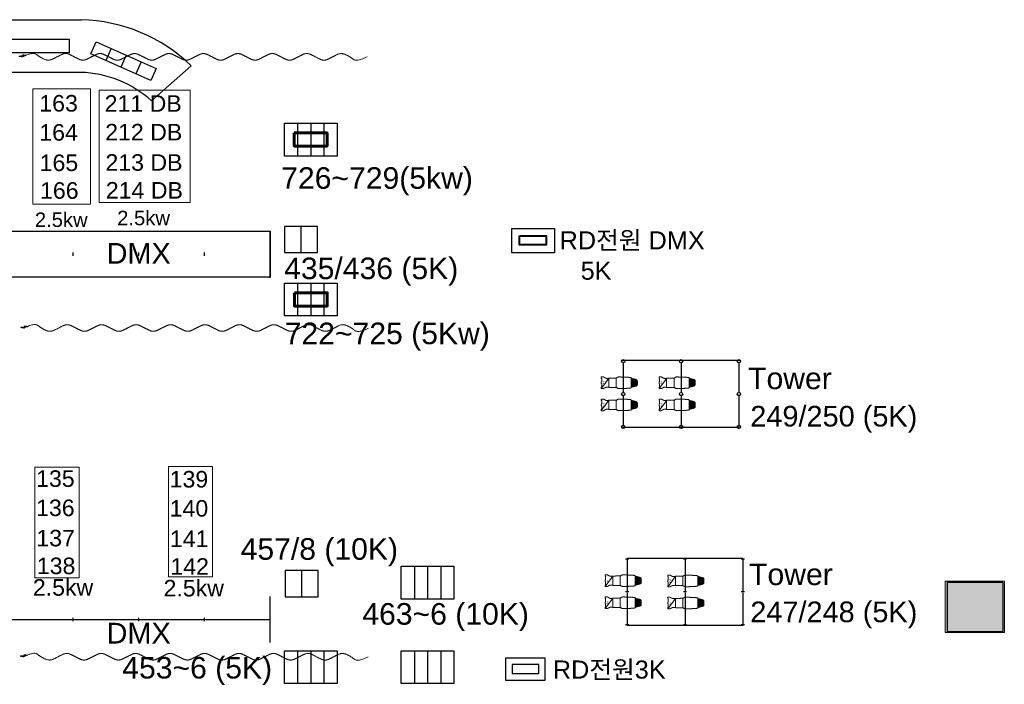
# Model space of a CAD drawing. Header units: millimetres. Extents: x -35700 to 37500, y -75689 to 43832.
# Tile 14 of 16: x 10188 to 25167, y 8679 to 18787. Entities that reach past the tile are written whole.
import ezdxf

# ---------------------------------------------------------------- set-up
doc = ezdxf.new("R2010")
doc.units = ezdxf.units.MM
doc.header["$LTSCALE"] = 250
doc.header["$PDMODE"] = 1
doc.header["$PDSIZE"] = -2
doc.linetypes.add('CENTER', pattern=[17, 15, -1, 0.00127, -0.99873])
for name, color, linetype, lineweight in [('ASHADE', 7, 'Continuous', 25), ('BALCONY-1', 7, 'Continuous', 25), ('CI_SHEET', 7, 'Continuous', 25), ('CIR-N FLOOR', 7, 'Continuous', 25), ('DMX BOX', 7, 'Continuous', 25), ('Lighting-Incandescent', 7, 'Continuous', 5), ('None', 7, 'Continuous', 5)]:
    doc.layers.add(name, color=color, linetype=linetype, lineweight=lineweight)
for name, color, linetype, lineweight, true_color in [('LOWER-HORILINE', 3, 'Continuous', 25, 0x00ff00), ('NonPlot-Loci', 3, 'Continuous', 25, 0x00ff00), ('SUS-4 PIPE', 5, 'Continuous', 25, 0x0000ff), ('WAL', 9, 'Continuous', 25, 0x808080), ('조명기구', 1, 'Continuous', 25, 0xff0000)]:
    doc.layers.add(name, color=color, linetype=linetype, lineweight=lineweight, true_color=true_color)
doc.styles.add('Arial', font='Arial')
doc.styles.add('Arial (bold)', font='Arial')

# ---------------------------------------------------------------- blocks, each defined once
blk = doc.blocks.new('Light Instr ETC Source 4 Zoom 15-30deg 750W (2D)')
at = {"color": 255, "linetype": 'Continuous', "lineweight": 18, "transparency": 33554687}
blk.add_wipeout([(0, 334), (11, 334), (19, 327), (67, 327), (67, 331), (67, 332), (67, 332), (67, 333), (68, 333), (68, 334), (69, 334), (69, 334), (70, 334), (78, 334), (86, 334), (86, 334), (87, 334), (88, 334), (88, 333), (88, 333), (89, 332), (89, 332), (89, 331), (89, 318), (89, 308), (89, 306), (89, 304), (89, 303), (88, 301), (88, 300), (87, 298), (87, 297), (86, 296), (78, 281), (70, 266), (69, 265), (69, 263), (68, 262), (68, 260), (68, 259), (67, 257), (67, 256), (67, 254), (67, 240), (67, 221), (67, 221), (67, 220), (67, 220), (68, 220), (68, 219), (68, 219), (69, 219), (69, 219), (70, 219), (70, 219), (70, 219), (71, 218), (71, 218), (71, 218), (71, 217), (71, 217), (71, 162), (72, 108), (72, 108), (72, 107), (72, 106), (72, 105), (72, 104), (73, 104), (73, 103), (73, 102), (80, 90), (85, 81), (86, 79), (87, 78), (87, 76), (88, 75), (88, 73), (88, 71), (88, 69), (88, 68), (86, -8), (86, -23), (85, -37), (85, -50), (84, -62), (84, -72), (83, -82), (82, -90), (79, -118), (79, -118), (79, -119), (79, -119), (78, -120), (78, -120), (77, -120), (77, -121), (76, -121), (73, -121), (70, -121), (69, -121), (69, -121), (68, -121), (68, -121), (67, -122), (67, -122), (67, -123), (67, -123), (60, -151), (54, -180), (54, -180), (54, -180), (54, -180), (54, -181), (54, -181), (54, -181), (54, -181), (54, -181), (46, -201), (44, -204), (43, -207), (40, -209), (38, -211), (36, -213), (33, -214), (30, -214), (19, -215), (19, -215), (19, -215), (19, -215), (19, -215), (19, -215), (19, -215), (19, -215), (19, -215), (0, -215)], dxfattribs=at).dxf.layer = 'Lighting-Incandescent'
at = {"layer": 'Lighting-Incandescent', "color": 7, "linetype": 'Continuous', "lineweight": 18, "transparency": 33554687}
blk.add_rational_spline([(0, 334), (6, 334), (11, 334), (15, 330), (19, 327), (43, 327), (67, 327), (67, 329), (67, 331), (67, 334), (70, 334), (78, 334), (86, 334), (89, 334), (89, 331), (89, 319), (89, 308), (89, 301), (86, 296), (78, 281), (70, 266), (67, 260), (67, 254), (67, 237), (67, 221), (67, 219), (69, 219), (71, 219), (71, 217), (71, 163), (72, 108), (72, 105), (73, 102), (79, 91), (85, 81), (89, 75), (88, 68), (88, 38), (85, -59), (81, -104), (79, -118), (79, -121), (76, -121), (73, -121), (70, -121), (67, -121), (67, -123), (60, -152), (54, -180), (54, -181), (54, -181), (51, -189), (42, -213), (25, -215), (19, -215), (19, -215), (19, -215), (9, -215), (0, -215)], [1, 1, 1, 1, 1, 1, 1, 1, 1, 0.707066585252, 1, 1, 1, 0.707146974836, 1, 1, 1, 0.969867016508, 1, 1, 1, 0.969867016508, 1, 1, 1, 0.707106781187, 1, 0.708406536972, 1, 1, 1, 0.968171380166, 1, 1, 1, 0.964473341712, 1, 1, 1, 1, 1, 0.741812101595, 1, 1, 1, 0.781117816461, 1, 1, 1, 0.997959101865, 1, 1, 1, 1, 1, 0.998853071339, 1, 1, 1], degree=2, knots=[0, 0, 0, 0.011536, 0.011536, 0.022256, 0.022256, 0.070031, 0.070031, 0.07443, 0.07443, 0.078936, 0.078936, 0.094983, 0.094983, 0.099489, 0.099489, 0.122964, 0.122964, 0.135383, 0.135383, 0.169014, 0.169014, 0.181434, 0.181434, 0.214542, 0.214542, 0.217438, 0.217438, 0.22034, 0.22034, 0.329289, 0.329289, 0.335669, 0.335669, 0.36023, 0.36023, 0.373697, 0.373697, 0.433817, 0.568022, 0.628911, 0.628911, 0.638128, 0.638128, 0.651811, 0.651811, 0.660393, 0.660393, 0.787305, 0.787305, 0.788183, 0.788183, 0.825222, 0.90018, 0.93716, 0.93716, 0.938155, 0.938155, 1, 1, 1], dxfattribs=at)
at = {"color": 255, "linetype": 'Continuous', "lineweight": 18, "transparency": 33554687}
blk.add_wipeout([(0, 334), (-11, 334), (-19, 327), (-67, 327), (-67, 331), (-67, 332), (-67, 332), (-67, 333), (-68, 333), (-68, 334), (-69, 334), (-69, 334), (-70, 334), (-78, 334), (-86, 334), (-86, 334), (-87, 334), (-88, 334), (-88, 333), (-88, 333), (-89, 332), (-89, 332), (-89, 331), (-89, 318), (-89, 308), (-89, 306), (-89, 304), (-89, 303), (-88, 301), (-88, 300), (-87, 298), (-87, 297), (-86, 296), (-78, 281), (-70, 266), (-69, 265), (-69, 263), (-68, 262), (-68, 260), (-68, 259), (-67, 257), (-67, 256), (-67, 254), (-67, 240), (-67, 221), (-67, 221), (-67, 220), (-67, 220), (-68, 220), (-68, 219), (-68, 219), (-69, 219), (-69, 219), (-70, 219), (-70, 219), (-70, 219), (-71, 218), (-71, 218), (-71, 218), (-71, 217), (-71, 217), (-71, 162), (-72, 108), (-72, 108), (-72, 107), (-72, 106), (-72, 105), (-72, 104), (-73, 104), (-73, 103), (-73, 102), (-80, 90), (-85, 81), (-86, 79), (-87, 78), (-87, 76), (-88, 75), (-88, 73), (-88, 71), (-88, 69), (-88, 68), (-86, -8), (-86, -23), (-85, -37), (-85, -50), (-84, -62), (-84, -72), (-83, -82), (-82, -90), (-79, -118), (-79, -118), (-79, -119), (-79, -119), (-78, -120), (-78, -120), (-77, -120), (-77, -121), (-76, -121), (-73, -121), (-70, -121), (-69, -121), (-69, -121), (-68, -121), (-68, -121), (-67, -122), (-67, -122), (-67, -123), (-67, -123), (-60, -151), (-54, -180), (-54, -180), (-54, -180), (-54, -180), (-54, -181), (-54, -181), (-54, -181), (-54, -181), (-54, -181), (-46, -201), (-44, -204), (-43, -207), (-40, -209), (-38, -211), (-36, -213), (-33, -214), (-30, -214), (-19, -215), (-19, -215), (-19, -215), (-19, -215), (-19, -215), (-19, -215), (-19, -215), (-19, -215), (-19, -215), (0, -215)], dxfattribs=at).dxf.layer = 'Lighting-Incandescent'
at = {"layer": 'Lighting-Incandescent', "linetype": 'Continuous', "lineweight": 0, "transparency": 33554687}
blk.add_hatch(color=179, dxfattribs=at).paths.add_polyline_path([(70, -121), (68, -121), (67, -123), (54, -181), (48, -197), (45, -202), (41, -209), (37, -212), (35, -213), (33, -214), (31, -214), (19, -215), (-19, -215), (-30, -214), (-35, -213), (-36, -213), (-42, -207), (-50, -192), (-54, -180), (-67, -123), (-68, -121), (-70, -121)])
at = {"layer": 'Lighting-Incandescent', "color": 7, "linetype": 'Continuous', "lineweight": 5, "transparency": 33554687}
for p, q in [((-70, 219), (69, 219)), ((-72, 105), (72, 105)), ((-67, -121), (70, -121))]:
    blk.add_line(p, q, dxfattribs=at)
at = {"layer": 'Lighting-Incandescent', "color": 7, "linetype": 'Continuous', "lineweight": 13, "transparency": 33554687, "flags": 128}
blk.add_lwpolyline([(70, -121), (68, -121), (67, -123), (54, -181), (48, -197), (45, -202), (41, -209), (37, -212), (35, -213), (33, -214), (31, -214), (19, -215), (-19, -215), (-30, -214), (-35, -213), (-36, -213), (-42, -207), (-50, -192), (-54, -180), (-67, -123), (-68, -121), (-70, -121)], close=True, dxfattribs=at)
at = {"layer": 'Lighting-Incandescent', "color": 7, "linetype": 'Continuous', "lineweight": 18, "transparency": 33554687}
blk.add_rational_spline([(0, 334), (-6, 334), (-11, 334), (-15, 330), (-19, 327), (-43, 327), (-67, 327), (-67, 329), (-67, 331), (-67, 334), (-70, 334), (-78, 334), (-86, 334), (-89, 334), (-89, 331), (-89, 319), (-89, 308), (-89, 301), (-86, 296), (-78, 281), (-70, 266), (-67, 260), (-67, 254), (-67, 237), (-67, 221), (-67, 219), (-69, 219), (-71, 219), (-71, 217), (-71, 163), (-72, 108), (-72, 105), (-73, 102), (-79, 91), (-85, 81), (-89, 75), (-88, 68), (-88, 38), (-85, -59), (-81, -104), (-79, -118), (-79, -121), (-76, -121), (-73, -121), (-70, -121), (-67, -121), (-67, -123), (-60, -152), (-54, -180), (-54, -181), (-54, -181), (-51, -189), (-42, -213), (-25, -215), (-19, -215), (-19, -215), (-19, -215), (-9, -215), (0, -215)], [1, 1, 1, 1, 1, 1, 1, 1, 1, 0.707066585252, 1, 1, 1, 0.707146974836, 1, 1, 1, 0.969867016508, 1, 1, 1, 0.969867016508, 1, 1, 1, 0.707106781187, 1, 0.708406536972, 1, 1, 1, 0.968171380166, 1, 1, 1, 0.964473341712, 1, 1, 1, 1, 1, 0.741812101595, 1, 1, 1, 0.781117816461, 1, 1, 1, 0.997959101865, 1, 1, 1, 1, 1, 0.998853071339, 1, 1, 1], degree=2, knots=[0, 0, 0, 0.011536, 0.011536, 0.022256, 0.022256, 0.070031, 0.070031, 0.07443, 0.07443, 0.078936, 0.078936, 0.094983, 0.094983, 0.099489, 0.099489, 0.122964, 0.122964, 0.135383, 0.135383, 0.169014, 0.169014, 0.181434, 0.181434, 0.214542, 0.214542, 0.217438, 0.217438, 0.22034, 0.22034, 0.329289, 0.329289, 0.335669, 0.335669, 0.36023, 0.36023, 0.373697, 0.373697, 0.433817, 0.568022, 0.628911, 0.628911, 0.638128, 0.638128, 0.651811, 0.651811, 0.660393, 0.660393, 0.787305, 0.787305, 0.788183, 0.788183, 0.825222, 0.90018, 0.93716, 0.93716, 0.938155, 0.938155, 1, 1, 1], dxfattribs=at)
at = {"layer": 'None', "color": 7, "linetype": 'Continuous', "lineweight": 13, "transparency": 33554687}
blk.add_line((-88, 333), (71, 218), dxfattribs=at)
at = {"layer": 'None', "color": 7, "transparency": 33554687, "insert": (-20, 299), "char_height": 37.8, "width": 40.56, "attachment_point": 2, "rotation": 90, "line_spacing_factor": 0.962448, "style": 'Arial'}
blk.add_mtext('Z', dxfattribs=at)
at = {"layer": 'None', "color": 0, "flags": 1}
for tag in ['Frame_Size', 'Weight', '3D_Symbol_Name', 'Model_Name', 'Inst_Type', 'Wattage', 'Lamp', 'Frame_Size', 'Weight', 'Device_Type', 'Beam_Angle', 'Field_Angle', 'Remarks', 'Candlepower', 'Beam_Angle_2', 'Field_Angle_2', 'Num_Channels', 'FixtureID']:
    blk.add_attdef(tag, (-89, -215), '', height=0.18, dxfattribs=at)
blk = doc.blocks.new('1118.1.1.0.0 (2D)')
at = {"layer": 'None', "color": 7, "transparency": 33554687}
blk.add_blockref('Light Instr ETC Source 4 Zoom 15-30deg 750W (2D)', (0, 0), dxfattribs=at)
blk = doc.blocks.new('1119.1.1.0.0 (2D)')
at = {"layer": 'None', "color": 7, "transparency": 33554687}
blk.add_blockref('Light Instr ETC Source 4 Zoom 15-30deg 750W (2D)', (0, 0), dxfattribs=at)
blk = doc.blocks.new('1120.1.1.0.0 (2D)')
at = {"layer": 'None', "color": 7, "transparency": 33554687}
blk.add_blockref('Light Instr ETC Source 4 Zoom 15-30deg 750W (2D)', (0, 0), dxfattribs=at)
blk = doc.blocks.new('1121.1.1.0.0 (2D)')
at = {"layer": 'None', "color": 7, "transparency": 33554687}
blk.add_blockref('Light Instr ETC Source 4 Zoom 15-30deg 750W (2D)', (0, 0), dxfattribs=at)
blk = doc.blocks.new('1122.1.1.0.0 (2D)')
at = {"layer": 'None', "color": 7, "transparency": 33554687}
blk.add_blockref('Light Instr ETC Source 4 Zoom 15-30deg 750W (2D)', (0, 0), dxfattribs=at)
blk = doc.blocks.new('1123.1.1.0.0 (2D)')
at = {"layer": 'None', "color": 7, "transparency": 33554687}
blk.add_blockref('Light Instr ETC Source 4 Zoom 15-30deg 750W (2D)', (0, 0), dxfattribs=at)
blk = doc.blocks.new('1124.1.1.0.0 (2D)')
at = {"layer": 'None', "color": 7, "transparency": 33554687}
blk.add_blockref('Light Instr ETC Source 4 Zoom 15-30deg 750W (2D)', (0, 0), dxfattribs=at)
blk = doc.blocks.new('1125.1.1.0.0 (2D)')
at = {"layer": 'None', "color": 7, "transparency": 33554687}
blk.add_blockref('Light Instr ETC Source 4 Zoom 15-30deg 750W (2D)', (0, 0), dxfattribs=at)
blk = doc.blocks.new('Soft Goods (2D)-5')
at = {"layer": 'None', "color": 12, "linetype": 'Continuous', "lineweight": 13, "true_color": 0xdd0000, "transparency": 33554687}
for points, knots in [([(-5240, 0), (-5320, 9), (-5280, 12), (-5240, 15), (-5200, 18), (-5160, 21), (-5240, 30)], [0, 0, 0, 0.333429, 0.333429, 0.666762, 0.666762, 1, 1, 1]), ([(0, 0), (-158, -80), (-257, 2), (-394, 66), (-459, 33), (-524, 0), (-589, -33), (-655, -67), (-786, 0), (-917, 67), (-983, 33), (-1048, 0), (-1113, -33), (-1179, -67), (-1245, -33), (-1310, 0), (-1375, 33), (-1441, 67), (-1507, 33), (-1572, 0), (-1637, -33), (-1703, -67), (-1769, -33), (-1834, 0), (-1899, 33), (-1965, 67), (-2031, 33), (-2096, 0), (-2161, -33), (-2227, -67), (-2293, -33), (-2358, 0), (-2423, 33), (-2489, 67), (-2554, 33), (-2620, 0), (-2686, -33), (-2751, -67), (-2817, -33), (-2882, 0), (-2948, 33), (-3013, 67), (-3078, 33), (-3144, 0), (-3210, -33), (-3275, -67), (-3340, -33), (-3406, 0), (-3472, 33), (-3537, 67), (-3602, 33), (-3668, 0), (-3734, -33), (-3799, -67), (-3864, -33), (-3930, 0), (-3996, 33), (-4061, 67), (-4126, 33), (-4192, 0), (-4258, -33), (-4323, -67), (-4388, -33), (-4454, 0), (-4519, 33), (-4585, 67), (-4716, 0), (-4846, -66), (-4983, -2), (-5082, 80), (-5240, 0)], [0, 0, 0, 0.025448, 0.050895, 0.076343, 0.076343, 0.101898, 0.101898, 0.12756, 0.153221, 0.178883, 0.178883, 0.204545, 0.204545, 0.230207, 0.230207, 0.255868, 0.255868, 0.28153, 0.28153, 0.307191, 0.307191, 0.332853, 0.332853, 0.358514, 0.358514, 0.384175, 0.384175, 0.409836, 0.409836, 0.435497, 0.435497, 0.461158, 0.461158, 0.486819, 0.486819, 0.512479, 0.512479, 0.53814, 0.53814, 0.5638, 0.5638, 0.589461, 0.589461, 0.615121, 0.615121, 0.640781, 0.640781, 0.666441, 0.666441, 0.692101, 0.692101, 0.71776, 0.71776, 0.74342, 0.74342, 0.76908, 0.76908, 0.794739, 0.794739, 0.820398, 0.820398, 0.846058, 0.846058, 0.871716, 0.871716, 0.897372, 0.923029, 0.948686, 0.974343, 1, 1, 1])]:
    blk.add_open_spline(points, degree=2, knots=knots, dxfattribs=at)
at = {"layer": 'NonPlot-Loci', "linetype": 'Continuous', "lineweight": 5}
blk.add_point((0, 0), dxfattribs=at)
blk = doc.blocks.new('Soft Goods (2D)-6')
at = {"layer": 'None', "color": 12, "linetype": 'Continuous', "lineweight": 13, "true_color": 0xdd0000, "transparency": 33554687}
for points, knots in [([(-5240, 0), (-5320, 9), (-5280, 12), (-5240, 15), (-5200, 18), (-5160, 21), (-5240, 30)], [0, 0, 0, 0.333429, 0.333429, 0.666762, 0.666762, 1, 1, 1]), ([(0, 0), (-158, -80), (-257, 2), (-394, 66), (-459, 33), (-524, 0), (-589, -33), (-655, -67), (-786, 0), (-917, 67), (-983, 33), (-1048, 0), (-1113, -33), (-1179, -67), (-1245, -33), (-1310, 0), (-1375, 33), (-1441, 67), (-1507, 33), (-1572, 0), (-1637, -33), (-1703, -67), (-1769, -33), (-1834, 0), (-1899, 33), (-1965, 67), (-2031, 33), (-2096, 0), (-2161, -33), (-2227, -67), (-2293, -33), (-2358, 0), (-2423, 33), (-2489, 67), (-2554, 33), (-2620, 0), (-2686, -33), (-2751, -67), (-2817, -33), (-2882, 0), (-2948, 33), (-3013, 67), (-3078, 33), (-3144, 0), (-3210, -33), (-3275, -67), (-3340, -33), (-3406, 0), (-3472, 33), (-3537, 67), (-3602, 33), (-3668, 0), (-3734, -33), (-3799, -67), (-3864, -33), (-3930, 0), (-3996, 33), (-4061, 67), (-4126, 33), (-4192, 0), (-4258, -33), (-4323, -67), (-4388, -33), (-4454, 0), (-4519, 33), (-4585, 67), (-4716, 0), (-4846, -66), (-4983, -2), (-5082, 80), (-5240, 0)], [0, 0, 0, 0.025448, 0.050895, 0.076343, 0.076343, 0.101898, 0.101898, 0.12756, 0.153221, 0.178883, 0.178883, 0.204545, 0.204545, 0.230207, 0.230207, 0.255868, 0.255868, 0.28153, 0.28153, 0.307191, 0.307191, 0.332853, 0.332853, 0.358514, 0.358514, 0.384175, 0.384175, 0.409836, 0.409836, 0.435497, 0.435497, 0.461158, 0.461158, 0.486819, 0.486819, 0.512479, 0.512479, 0.53814, 0.53814, 0.5638, 0.5638, 0.589461, 0.589461, 0.615121, 0.615121, 0.640781, 0.640781, 0.666441, 0.666441, 0.692101, 0.692101, 0.71776, 0.71776, 0.74342, 0.74342, 0.76908, 0.76908, 0.794739, 0.794739, 0.820398, 0.820398, 0.846058, 0.846058, 0.871716, 0.871716, 0.897372, 0.923029, 0.948686, 0.974343, 1, 1, 1])]:
    blk.add_open_spline(points, degree=2, knots=knots, dxfattribs=at)
at = {"layer": 'NonPlot-Loci', "linetype": 'Continuous', "lineweight": 5}
blk.add_point((0, 0), dxfattribs=at)
blk = doc.blocks.new('Soft Goods (2D)-7')
at = {"layer": 'None', "color": 12, "linetype": 'Continuous', "lineweight": 13, "true_color": 0xdd0000, "transparency": 33554687}
for points, knots in [([(-5240, 0), (-5320, 9), (-5280, 12), (-5240, 15), (-5200, 18), (-5160, 21), (-5240, 30)], [0, 0, 0, 0.333429, 0.333429, 0.666762, 0.666762, 1, 1, 1]), ([(0, 0), (-158, -80), (-257, 2), (-394, 66), (-459, 33), (-524, 0), (-589, -33), (-655, -67), (-786, 0), (-917, 67), (-983, 33), (-1048, 0), (-1113, -33), (-1179, -67), (-1245, -33), (-1310, 0), (-1375, 33), (-1441, 67), (-1507, 33), (-1572, 0), (-1637, -33), (-1703, -67), (-1769, -33), (-1834, 0), (-1899, 33), (-1965, 67), (-2031, 33), (-2096, 0), (-2161, -33), (-2227, -67), (-2293, -33), (-2358, 0), (-2423, 33), (-2489, 67), (-2554, 33), (-2620, 0), (-2686, -33), (-2751, -67), (-2817, -33), (-2882, 0), (-2948, 33), (-3013, 67), (-3078, 33), (-3144, 0), (-3210, -33), (-3275, -67), (-3340, -33), (-3406, 0), (-3472, 33), (-3537, 67), (-3602, 33), (-3668, 0), (-3734, -33), (-3799, -67), (-3864, -33), (-3930, 0), (-3996, 33), (-4061, 67), (-4126, 33), (-4192, 0), (-4258, -33), (-4323, -67), (-4388, -33), (-4454, 0), (-4519, 33), (-4585, 67), (-4716, 0), (-4846, -66), (-4983, -2), (-5082, 80), (-5240, 0)], [0, 0, 0, 0.025448, 0.050895, 0.076343, 0.076343, 0.101898, 0.101898, 0.12756, 0.153221, 0.178883, 0.178883, 0.204545, 0.204545, 0.230207, 0.230207, 0.255868, 0.255868, 0.28153, 0.28153, 0.307191, 0.307191, 0.332853, 0.332853, 0.358514, 0.358514, 0.384175, 0.384175, 0.409836, 0.409836, 0.435497, 0.435497, 0.461158, 0.461158, 0.486819, 0.486819, 0.512479, 0.512479, 0.53814, 0.53814, 0.5638, 0.5638, 0.589461, 0.589461, 0.615121, 0.615121, 0.640781, 0.640781, 0.666441, 0.666441, 0.692101, 0.692101, 0.71776, 0.71776, 0.74342, 0.74342, 0.76908, 0.76908, 0.794739, 0.794739, 0.820398, 0.820398, 0.846058, 0.846058, 0.871716, 0.871716, 0.897372, 0.923029, 0.948686, 0.974343, 1, 1, 1])]:
    blk.add_open_spline(points, degree=2, knots=knots, dxfattribs=at)
at = {"layer": 'NonPlot-Loci', "linetype": 'Continuous', "lineweight": 5}
blk.add_point((0, 0), dxfattribs=at)
blk = doc.blocks.new('Group-89')
at = {"layer": 'None', "color": 1, "linetype": 'Continuous', "lineweight": 25, "true_color": 0xff0000, "transparency": 33554687}
for p, q in [((25000, -25), (25000, 25)), ((26000, -25), (26000, 25)), ((27000, -25), (27000, 25)), ((28000, -25), (28000, 25))]:
    blk.add_line(p, q, dxfattribs=at)
blk = doc.blocks.new('Group-90')
at = {"layer": 'None', "color": 1, "linetype": 'Continuous', "lineweight": 25, "true_color": 0xff0000, "transparency": 33554687}
for p, q in [((24012.5, 0), (24987.5, 0)), ((25012.5, 0), (25987.5, 0)), ((26012.5, 0), (26987.5, 0)), ((27012.5, 0), (28000, 0))]:
    blk.add_line(p, q, dxfattribs=at)
blk = doc.blocks.new('Lighting Pipe (2D)-2')
at = {"layer": 'None', "color": 1, "linetype": 'Continuous', "lineweight": 25, "true_color": 0xff0000, "transparency": 33554687}
blk.add_line((27999, -350), (27999, 350), dxfattribs=at)
at = {"layer": 'None', "color": 1, "true_color": 0xff0000, "transparency": 33554687}
for name in ['Group-89', 'Group-90']:
    blk.add_blockref(name, (0, 0), dxfattribs=at)
blk = doc.blocks.new('Group-91')
at = {"layer": 'None', "color": 1, "linetype": 'Continuous', "lineweight": 25, "true_color": 0xff0000, "transparency": 33554687}
for p, q in [((25000, -25), (25000, 25)), ((26000, -25), (26000, 25)), ((27000, -25), (27000, 25)), ((28000, -25), (28000, 25))]:
    blk.add_line(p, q, dxfattribs=at)
blk = doc.blocks.new('Lighting Pipe (2D)-3')
at = {"layer": 'None', "color": 1, "linetype": 'Continuous', "lineweight": 25, "true_color": 0xff0000, "transparency": 33554687}
blk.add_line((27999, -350), (27999, 350), dxfattribs=at)
at = {"layer": 'None', "color": 1, "linetype": 'Continuous', "lineweight": 25, "true_color": 0xff0000, "transparency": 33554687, "flags": 128}
blk.add_lwpolyline([(28000, -350), (0, -350), (0, 350), (28000, 350)], close=True, dxfattribs=at)
at = {"layer": 'None', "color": 1, "true_color": 0xff0000, "transparency": 33554687}
blk.add_blockref('Group-91', (0, 0), dxfattribs=at)
blk = doc.blocks.new('Group-92')
at = {"color": 255, "linetype": 'Continuous', "lineweight": 25, "transparency": 33554687}
for points in [[(35, 880), (35, 878), (35, 875), (34, 873), (33, 870), (32, 868), (31, 866), (29, 864), (28, 862), (26, 861), (24, 859), (22, 858), (20, 857), (17, 856), (15, 855), (12, 855), (10, 855), (8, 855), (5, 855), (3, 856), (0, 857), (-2, 858), (-4, 859), (-6, 861), (-8, 862), (-9, 864), (-11, 866), (-12, 868), (-13, 870), (-14, 873), (-15, 875), (-15, 878), (-15, 880), (-15, 882), (-15, 885), (-14, 887), (-13, 890), (-12, 892), (-11, 894), (-9, 896), (-8, 898), (-6, 899), (-4, 901), (-2, 902), (0, 903), (3, 904), (5, 905), (8, 905), (10, 905), (12, 905), (15, 905), (17, 904), (20, 903), (22, 902), (24, 901), (26, 899), (28, 898), (29, 896), (31, 894), (32, 892), (33, 890), (34, 887), (35, 885), (35, 882)], [(535, 880), (535, 878), (535, 875), (534, 873), (533, 870), (532, 868), (531, 866), (529, 864), (528, 862), (526, 861), (524, 859), (522, 858), (520, 857), (517, 856), (515, 855), (512, 855), (510, 855), (508, 855), (505, 855), (503, 856), (500, 857), (498, 858), (496, 859), (494, 861), (492, 862), (491, 864), (489, 866), (488, 868), (487, 870), (486, 873), (485, 875), (485, 878), (485, 880), (485, 882), (485, 885), (486, 887), (487, 890), (488, 892), (489, 894), (491, 896), (492, 898), (494, 899), (496, 901), (498, 902), (500, 903), (503, 904), (505, 905), (508, 905), (510, 905), (512, 905), (515, 905), (517, 904), (520, 903), (522, 902), (524, 901), (526, 899), (528, 898), (529, 896), (531, 894), (532, 892), (533, 890), (534, 887), (535, 885), (535, 882)], [(1035, 880), (1035, 878), (1035, 875), (1034, 873), (1033, 870), (1032, 868), (1031, 866), (1029, 864), (1028, 862), (1026, 861), (1024, 859), (1022, 858), (1020, 857), (1017, 856), (1015, 855), (1012, 855), (1010, 855), (1008, 855), (1005, 855), (1003, 856), (1000, 857), (998, 858), (996, 859), (994, 861), (992, 862), (991, 864), (989, 866), (988, 868), (987, 870), (986, 873), (985, 875), (985, 878), (985, 880), (985, 882), (985, 885), (986, 887), (987, 890), (988, 892), (989, 894), (991, 896), (992, 898), (994, 899), (996, 901), (998, 902), (1000, 903), (1003, 904), (1005, 905), (1008, 905), (1010, 905), (1012, 905), (1015, 905), (1017, 904), (1020, 903), (1022, 902), (1024, 901), (1026, 899), (1028, 898), (1029, 896), (1031, 894), (1032, 892), (1033, 890), (1034, 887), (1035, 885), (1035, 882)], [(35, 0), (35, -2), (35, -5), (34, -7), (33, -10), (32, -12), (31, -14), (29, -16), (28, -18), (26, -19), (24, -21), (22, -22), (20, -23), (17, -24), (15, -25), (12, -25), (10, -25), (8, -25), (5, -25), (3, -24), (0, -23), (-2, -22), (-4, -21), (-6, -19), (-8, -18), (-9, -16), (-11, -14), (-12, -12), (-13, -10), (-14, -7), (-15, -5), (-15, -2), (-15, 0), (-15, 2), (-15, 5), (-14, 7), (-13, 10), (-12, 12), (-11, 14), (-9, 16), (-8, 18), (-6, 19), (-4, 21), (-2, 22), (0, 23), (3, 24), (5, 25), (8, 25), (10, 25), (12, 25), (15, 25), (17, 24), (20, 23), (22, 22), (24, 21), (26, 19), (28, 18), (29, 16), (31, 14), (32, 12), (33, 10), (34, 7), (35, 5), (35, 2)], [(535, 0), (535, -2), (535, -5), (534, -7), (533, -10), (532, -12), (531, -14), (529, -16), (528, -18), (526, -19), (524, -21), (522, -22), (520, -23), (517, -24), (515, -25), (512, -25), (510, -25), (508, -25), (505, -25), (503, -24), (500, -23), (498, -22), (496, -21), (494, -19), (492, -18), (491, -16), (489, -14), (488, -12), (487, -10), (486, -7), (485, -5), (485, -2), (485, 0), (485, 2), (485, 5), (486, 7), (487, 10), (488, 12), (489, 14), (491, 16), (492, 18), (494, 19), (496, 21), (498, 22), (500, 23), (503, 24), (505, 25), (508, 25), (510, 25), (512, 25), (515, 25), (517, 24), (520, 23), (522, 22), (524, 21), (526, 19), (528, 18), (529, 16), (531, 14), (532, 12), (533, 10), (534, 7), (535, 5), (535, 2)], [(1035, 0), (1035, -2), (1035, -5), (1034, -7), (1033, -10), (1032, -12), (1031, -14), (1029, -16), (1028, -18), (1026, -19), (1024, -21), (1022, -22), (1020, -23), (1017, -24), (1015, -25), (1012, -25), (1010, -25), (1008, -25), (1005, -25), (1003, -24), (1000, -23), (998, -22), (996, -21), (994, -19), (992, -18), (991, -16), (989, -14), (988, -12), (987, -10), (986, -7), (985, -5), (985, -2), (985, 0), (985, 2), (985, 5), (986, 7), (987, 10), (988, 12), (989, 14), (991, 16), (992, 18), (994, 19), (996, 21), (998, 22), (1000, 23), (1003, 24), (1005, 25), (1008, 25), (1010, 25), (1012, 25), (1015, 25), (1017, 24), (1020, 23), (1022, 22), (1024, 21), (1026, 19), (1028, 18), (1029, 16), (1031, 14), (1032, 12), (1033, 10), (1034, 7), (1035, 5), (1035, 2)], [(35, -880), (35, -882), (35, -885), (34, -887), (33, -890), (32, -892), (31, -894), (29, -896), (28, -898), (26, -899), (24, -901), (22, -902), (20, -903), (17, -904), (15, -905), (12, -905), (10, -905), (8, -905), (5, -905), (3, -904), (0, -903), (-2, -902), (-4, -901), (-6, -899), (-8, -898), (-9, -896), (-11, -894), (-12, -892), (-13, -890), (-14, -887), (-15, -885), (-15, -882), (-15, -880), (-15, -878), (-15, -875), (-14, -873), (-13, -870), (-12, -868), (-11, -866), (-9, -864), (-8, -862), (-6, -861), (-4, -859), (-2, -858), (0, -857), (3, -856), (5, -855), (8, -855), (10, -855), (12, -855), (15, -855), (17, -856), (20, -857), (22, -858), (24, -859), (26, -861), (28, -862), (29, -864), (31, -866), (32, -868), (33, -870), (34, -873), (35, -875), (35, -878)], [(535, -880), (535, -882), (535, -885), (534, -887), (533, -890), (532, -892), (531, -894), (529, -896), (528, -898), (526, -899), (524, -901), (522, -902), (520, -903), (517, -904), (515, -905), (512, -905), (510, -905), (508, -905), (505, -905), (503, -904), (500, -903), (498, -902), (496, -901), (494, -899), (492, -898), (491, -896), (489, -894), (488, -892), (487, -890), (486, -887), (485, -885), (485, -882), (485, -880), (485, -878), (485, -875), (486, -873), (487, -870), (488, -868), (489, -866), (491, -864), (492, -862), (494, -861), (496, -859), (498, -858), (500, -857), (503, -856), (505, -855), (508, -855), (510, -855), (512, -855), (515, -855), (517, -856), (520, -857), (522, -858), (524, -859), (526, -861), (528, -862), (529, -864), (531, -866), (532, -868), (533, -870), (534, -873), (535, -875), (535, -878)], [(1035, -880), (1035, -882), (1035, -885), (1034, -887), (1033, -890), (1032, -892), (1031, -894), (1029, -896), (1028, -898), (1026, -899), (1024, -901), (1022, -902), (1020, -903), (1017, -904), (1015, -905), (1012, -905), (1010, -905), (1008, -905), (1005, -905), (1003, -904), (1000, -903), (998, -902), (996, -901), (994, -899), (992, -898), (991, -896), (989, -894), (988, -892), (987, -890), (986, -887), (985, -885), (985, -882), (985, -880), (985, -878), (985, -875), (986, -873), (987, -870), (988, -868), (989, -866), (991, -864), (992, -862), (994, -861), (996, -859), (998, -858), (1000, -857), (1003, -856), (1005, -855), (1008, -855), (1010, -855), (1012, -855), (1015, -855), (1017, -856), (1020, -857), (1022, -858), (1024, -859), (1026, -861), (1028, -862), (1029, -864), (1031, -866), (1032, -868), (1033, -870), (1034, -873), (1035, -875), (1035, -878)]]:
    blk.add_wipeout(points, dxfattribs=at).dxf.layer = 'None'
at = {"layer": 'None', "color": 1, "linetype": 'Continuous', "lineweight": 25, "true_color": 0xff0000, "transparency": 33554687}
for centre in [(10, 880), (510, 880), (1010, 880), (10, 0), (510, 0), (1010, 0), (10, -880), (510, -880), (1010, -880)]:
    blk.add_circle(centre, 25, dxfattribs=at)
blk = doc.blocks.new('Group-93')
at = {"layer": 'None', "color": 1, "linetype": 'Continuous', "lineweight": 25, "true_color": 0xff0000, "transparency": 33554687}
for p, q in [((0, 880), (10, 880)), ((0, 880), (0, -880)), ((22.5, 880), (497.5, 880)), ((522.5, 880), (997.5, 880)), ((1010, 880), (1020, 880)), ((1020, 880), (1020, -880)), ((0, 0), (10, 0)), ((22.5, 0), (497.5, 0)), ((522.5, 0), (997.5, 0)), ((1010, 0), (1020, 0)), ((0, -880), (10, -880)), ((22.5, -880), (497.5, -880)), ((522.5, -880), (997.5, -880)), ((1010, -880), (1020, -880))]:
    blk.add_line(p, q, dxfattribs=at)
blk = doc.blocks.new('Lighting Pipe Ladder (2D)')
at = {"layer": 'None', "color": 1, "true_color": 0xff0000, "transparency": 33554687}
blk.add_blockref('Group-92', (0, 0), dxfattribs=at)
blk.add_blockref('Group-93', (0, 0), dxfattribs=at)
blk = doc.blocks.new('Group-94')
at = {"layer": 'None', "color": 1, "linetype": 'Continuous', "lineweight": 25, "true_color": 0xff0000, "transparency": 33554687}
for p, q in [((10, 905), (10, 855)), ((510, 905), (510, 855)), ((1010, 905), (1010, 855)), ((10, 25), (10, -25)), ((510, 25), (510, -25)), ((1010, 25), (1010, -25)), ((10, -855), (10, -905)), ((510, -855), (510, -905)), ((1010, -855), (1010, -905))]:
    blk.add_line(p, q, dxfattribs=at)
blk = doc.blocks.new('Group-95')
at = {"layer": 'None', "color": 1, "linetype": 'Continuous', "lineweight": 25, "true_color": 0xff0000, "transparency": 33554687}
for p, q in [((0, 880), (10, 880)), ((0, 880), (0, -880)), ((22.5, 880), (497.5, 880)), ((522.5, 880), (997.5, 880)), ((1010, 880), (1020, 880)), ((1020, 880), (1020, -880)), ((0, 0), (10, 0)), ((22.5, 0), (497.5, 0)), ((522.5, 0), (997.5, 0)), ((1010, 0), (1020, 0)), ((0, -880), (10, -880)), ((22.5, -880), (497.5, -880)), ((522.5, -880), (997.5, -880)), ((1010, -880), (1020, -880))]:
    blk.add_line(p, q, dxfattribs=at)
blk = doc.blocks.new('Lighting Pipe Ladder (2D)-1')
at = {"layer": 'None', "color": 1, "true_color": 0xff0000, "transparency": 33554687}
for name in ['Group-94', 'Group-95']:
    blk.add_blockref(name, (0, 0), dxfattribs=at)

msp = doc.modelspace()

# ---------------------------------------------------------------- linework, layer by layer
at = {"layer": 'BALCONY-1', "color": 7, "lineweight": 60, "flags": 128}
for points in [[(14364, 17066), (14863, 17066), (14863, 16864), (14364, 16864)], [(14366, 14633), (14866, 14633), (14866, 14431), (14366, 14431)]]:
    msp.add_lwpolyline(points, close=True, dxfattribs=at)
at = {"layer": 'BALCONY-1', "color": 5, "lineweight": 40, "true_color": 0x0000ff, "flags": 128}
msp.add_lwpolyline([(17792, 15499), (18196, 15499), (18196, 15363), (17792, 15363)], close=True, dxfattribs=at)
at = {"layer": 'BALCONY-1', "color": 5, "lineweight": 25, "true_color": 0x0000ff, "flags": 128}
msp.add_lwpolyline([(18084, 8980), (17680, 8980), (17680, 8844), (18084, 8844)], close=True, dxfattribs=at)
at = {"layer": 'CIR-N FLOOR', "color": 7, "linetype": 'Continuous'}
for p, q in [((14216, 16711), (14216, 17211)), ((14216, 17211), (15016, 17211)), ((14416, 17211), (14416, 16711)), ((14616, 17211), (14616, 16711)), ((14816, 17211), (14816, 16711)), ((15016, 17211), (15016, 16711)), ((15016, 16711), (14216, 16711)), ((14716, 15644), (14216, 15644)), ((14216, 15644), (14216, 15244)), ((14466, 15644), (14466, 15244)), ((14716, 15244), (14716, 15644)), ((14216, 15244), (14716, 15244)), ((14216, 14781), (15016, 14781)), ((14216, 14281), (14216, 14781)), ((14416, 14781), (14416, 14281)), ((14616, 14781), (14616, 14281)), ((14816, 14781), (14816, 14281)), ((15016, 14781), (15016, 14281)), ((15016, 14281), (14216, 14281)), ((14727, 10411), (14227, 10411)), ((14227, 10411), (14227, 10011)), ((14477, 10411), (14477, 10011)), ((14727, 10011), (14727, 10411)), ((15992, 9974), (15992, 10474)), ((15992, 10474), (16792, 10474)), ((16192, 10474), (16192, 9974)), ((16392, 10474), (16392, 9974)), ((16592, 10474), (16592, 9974)), ((16792, 10474), (16792, 9974)), ((14227, 10011), (14727, 10011)), ((16792, 9974), (15992, 9974)), ((14216, 9189), (15016, 9189)), ((14216, 8689), (14216, 9189)), ((14416, 9189), (14416, 8689)), ((14616, 9189), (14616, 8689)), ((14816, 9189), (14816, 8689)), ((15016, 9189), (15016, 8689)), ((15992, 8689), (15992, 9189)), ((15992, 9189), (16792, 9189)), ((16192, 9189), (16192, 8689)), ((16392, 9189), (16392, 8689)), ((16592, 9189), (16592, 8689)), ((16792, 9189), (16792, 8689)), ((15016, 8689), (14216, 8689)), ((16792, 8689), (15992, 8689))]:
    msp.add_line(p, q, dxfattribs=at)
at = {"layer": 'DMX BOX', "color": 5, "linetype": 'CENTER', "true_color": 0x0000ff, "flags": 128}
for points in [[(17677, 15613), (18325, 15613), (18325, 15243), (17677, 15243)], [(18184, 9074), (17576, 9074), (17576, 8744), (18184, 8744)]]:
    msp.add_lwpolyline(points, close=True, dxfattribs=at)
at = {"layer": 'LOWER-HORILINE', "color": 7}
for p, q in [((-11004, 18787), (11124, 18787)), ((-11121, 17987), (11114, 17987))]:
    msp.add_line(p, q, dxfattribs=at)
at = {"layer": 'LOWER-HORILINE'}
for p, q in [((-11004, 18787), (11124, 18787)), ((-11121, 17987), (11114, 17987))]:
    msp.add_line(p, q, dxfattribs=at)
at = {"layer": 'LOWER-HORILINE', "color": 7, "linetype": 'Continuous'}
for p, q in [((10996, 18787), (11124, 18787)), ((10996, 18787), (11012, 18787)), ((12796, 18087), (12194, 17555))]:
    msp.add_line(p, q, dxfattribs=at)
at = {"layer": 'LOWER-HORILINE', "linetype": 'Continuous'}
for p, q in [((10996, 18787), (11012, 18787)), ((10996, 18787), (11124, 18787)), ((12796, 18087), (12194, 17555))]:
    msp.add_line(p, q, dxfattribs=at)
for radius, start, end in [(2491, 45.9509, 88.611), (1691, 48.0853, 88.3142)]:
    msp.add_arc((11064, 16296), radius, start, end, dxfattribs=at)
at = {"layer": 'None', "color": 7, "linetype": 'Continuous', "lineweight": 13, "transparency": 33554687}
for p, q in [((25167, 10246), (24267, 10246)), ((24267, 9466), (24267, 10246)), ((25167, 9466), (25167, 10246)), ((25167, 9466), (24267, 9466))]:
    msp.add_line(p, q, dxfattribs=at)
at = {"layer": 'None', "color": 7, "linetype": 'Continuous', "lineweight": 13, "transparency": 33554687, "flags": 128}
for points in [[(10385, 17737), (11265, 17737), (11265, 15980), (10385, 15980)], [(11399, 17717), (12780, 17717), (12780, 16006), (11399, 16006)], [(12449, 11994), (13119, 11994), (13119, 10314), (12449, 10314)], [(10420, 11980), (11090, 11980), (11090, 10300), (10420, 10300)]]:
    msp.add_lwpolyline(points, close=True, dxfattribs=at)
at = {"layer": 'None', "color": 7, "linetype": 'Continuous', "transparency": 33554687}
msp.add_solid([(25167, 9466), (24267, 9466), (25167, 10246), (24267, 10246)], dxfattribs=at)
at = {"layer": 'SUS-4 PIPE', "color": 5, "true_color": 0x0000ff}
msp.add_line((13996, 14862), (13996, 15574), dxfattribs=at)
at = {"layer": 'WAL', "color": 7, "linetype": 'Continuous'}
for p, q in [((25146, 10227), (24296, 10227)), ((24296, 10227), (24296, 9477)), ((25146, 10227), (25146, 9477)), ((25146, 9477), (24296, 9477))]:
    msp.add_line(p, q, dxfattribs=at)
msp.add_solid([(24296, 10227), (24296, 9477), (25146, 10227), (25146, 9477)], dxfattribs=at)
at = {"layer": '조명기구', "linetype": 'Continuous'}
for p, q in [((10946, 18487), (9946, 18487)), ((10946, 18287), (10946, 18487)), ((11270, 18266), (11351, 18449)), ((11351, 18449), (12266, 18045)), ((9946, 18287), (10946, 18287)), ((11580, 18348), (11499, 18165)), ((12185, 17862), (11270, 18266)), ((11808, 18247), (11727, 18064)), ((12037, 18146), (11956, 17963)), ((12266, 18045), (12185, 17862))]:
    msp.add_line(p, q, dxfattribs=at)

# ---------------------------------------------------------------- block references
at = {"layer": 'None', "color": 12, "true_color": 0xdd0000, "transparency": 33554687}
for name, p in [('Soft Goods (2D)-7', (15472, 18222)), ('Soft Goods (2D)-6', (15496, 14098)), ('Soft Goods (2D)-5', (15489, 9098))]:
    msp.add_blockref(name, p, dxfattribs=at)
at = {"layer": 'None', "color": 1, "true_color": 0xff0000, "transparency": 33554687}
for name, p in [('Lighting Pipe (2D)-3', (-14001, 15221, 9000)), ('Lighting Pipe (2D)-2', (-14001, 9664, 9000))]:
    msp.add_blockref(name, p, dxfattribs=at)
at = {"layer": 'None', "color": 1, "true_color": 0xff0000, "transparency": 33554687, "rotation": 90}
for name, p in [('1118.1.1.0.0 (2D)', (19369, 13265, 7000)), ('1121.1.1.0.0 (2D)', (20249, 13265, 8800)), ('1119.1.1.0.0 (2D)', (19369, 12929, 7000)), ('1120.1.1.0.0 (2D)', (20249, 12929, 8800)), ('1122.1.1.0.0 (2D)', (19429, 10255, 7000)), ('1124.1.1.0.0 (2D)', (20381, 10251, 7000)), ('1123.1.1.0.0 (2D)', (19429, 9919, 7000)), ('1125.1.1.0.0 (2D)', (20381, 9915, 7000))]:
    msp.add_blockref(name, p, dxfattribs=at)

# ---------------------------------------------------------------- texts
at = {"layer": 'ASHADE', "color": 7, "attachment_point": 1, "line_spacing_factor": 0.25, "style": 'Arial'}
for s, insert, char_height in [('726~729(5kw)', (14166, 16543), 327.98), ('722~725 (5Kw)', (14220, 14180), 327.98), ('Tower', (21269, 13496), 328), ('Tower', (21284, 10516), 328)]:
    msp.add_mtext(s, dxfattribs=dict(at, insert=insert, char_height=char_height))
at = {"layer": 'CI_SHEET', "color": 7, "attachment_point": 1, "line_spacing_factor": 0.25, "style": 'Arial'}
for s, insert, char_height in [('163', (10486, 17642), 251.7), ('164', (10486, 17199), 251.7), ('165', (10491, 16737), 251.7), ('166', (10497, 16315), 251.7), ('2.5kw', (11670, 15881), 220.3), ('2.5kw', (10418, 15855), 220.3), ('135', (10437, 11933), 251.7), ('139', (12469, 11924), 251.7), ('136', (10437, 11489), 251.7), ('140', (12469, 11481), 251.7), ('137', (10441, 11028), 251.7), ('141', (12473, 11019), 251.7), ('138', (10448, 10606), 251.7), ('142', (12480, 10597), 251.7), ('2.5kw', (10388, 10278), 251.7), ('2.5kw', (12376, 10267), 251.7)]:
    msp.add_mtext(s, dxfattribs=dict(at, insert=insert, char_height=char_height))
at = {"layer": 'CI_SHEET', "color": 5, "true_color": 0x0000ff, "char_height": 251.7, "attachment_point": 1, "line_spacing_factor": 0.25, "style": 'Arial'}
for s, insert in [('211 DB', (11480, 17638)), ('212 DB', (11488, 17202)), ('213 DB', (11492, 16741)), ('214 DB', (11498, 16318))]:
    msp.add_mtext(s, dxfattribs=dict(at, insert=insert))
at = {"layer": 'CIR-N FLOOR', "color": 7, "attachment_point": 1, "line_spacing_factor": 0.25, "style": 'Arial'}
for s, insert, char_height in [('435/436 (5K)', (14211, 15169), 327.98), ('249/250 (5K)', (21302, 12914), 314.65), ('457/8 (10K)', (13549, 10901), 327.98), ('463~6 (10K)', (15400, 9914), 327.98), ('247/248 (5K)', (21302, 9938), 314.65), ('453~6 (5K)', (11748, 9095), 328)]:
    msp.add_mtext(s, dxfattribs=dict(at, insert=insert, char_height=char_height))
at = {"layer": 'DMX BOX', "color": 5, "true_color": 0x0000ff, "char_height": 275.3, "attachment_point": 1, "line_spacing_factor": 0.251004, "style": 'Arial (bold)'}
for s, insert in [('RD전원 DMX\\P\\P \\P  \\P   5K', (18401, 15569)), ('RD전원3K', (18298, 9041))]:
    msp.add_mtext(s, dxfattribs=dict(at, insert=insert))
at = {"layer": 'None', "color": 5, "true_color": 0x0000ff, "transparency": 33554687, "char_height": 314.7, "attachment_point": 1, "line_spacing_factor": 0.962448, "style": 'Arial (bold)'}
for insert in [(11509, 15391), (11509, 9614)]:
    msp.add_mtext('DMX', dxfattribs=dict(at, insert=insert))

# ---------------------------------------------------------------- next in the draw order: block references
at = {"layer": 'None', "color": 1, "true_color": 0xff0000, "transparency": 33554687, "rotation": 270}
for name, p in [('Lighting Pipe Ladder (2D)', (20249, 13603, 7000)), ('Lighting Pipe Ladder (2D)-1', (20309, 10593, 7000))]:
    msp.add_blockref(name, p, dxfattribs=at)

doc.saveas('drawing.dxf')
